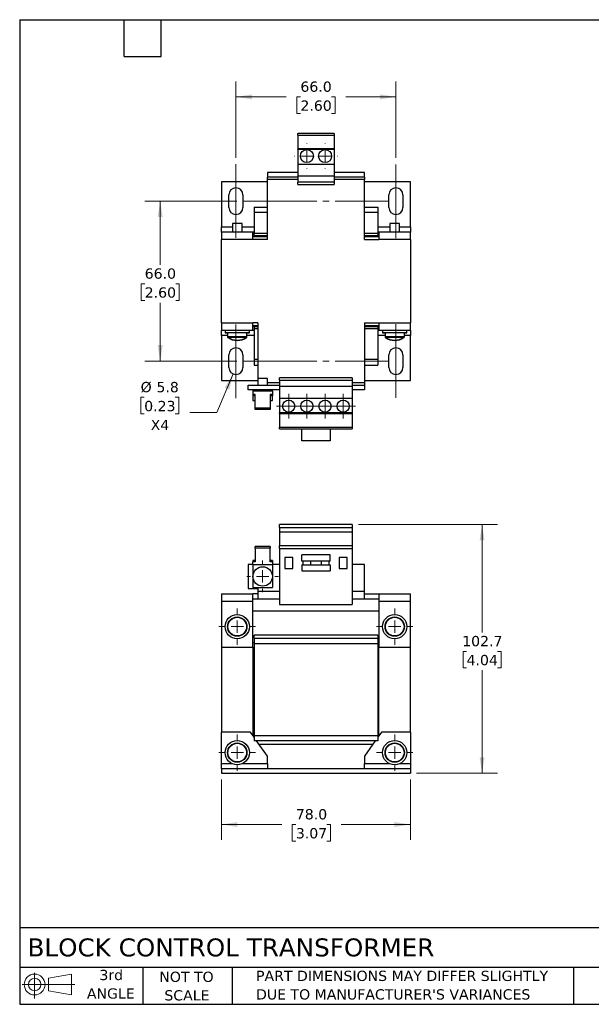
# Model space of a CAD drawing. Header units: millimetres. Extents: x 13 to 546, y 13 to 419.
# Tile 1 of 2: x 13 to 249, y 13 to 419. Entities that reach past the tile are written whole.
import ezdxf

# ---------------------------------------------------------------- set-up
doc = ezdxf.new("R2010")
doc.units = ezdxf.units.MM
doc.header["$LTSCALE"] = 2
doc.linetypes.add('SLD-Center', pattern=[19.05, 15.24, -1.27, 1.27, -1.27])
doc.linetypes.add('SLD-Solid', pattern=[0])
doc.layers.add('TEXT', color=140, linetype='SLD-Solid', lineweight=25)
doc.styles.add('SLDTEXTSTYLE0', font='VERDANA.TTF')
doc.dimstyles.new('SLDDIMSTYLE0', dxfattribs={"dimtxt": 4.316016, "dimasz": 6.604, "dimexe": 0, "dimexo": 0.0625, "dimgap": 1.079004, "dimtad": 0, "dimtih": 1, "dimtoh": 1, "dimrnd": 1e-09, "dimzin": 4, "dimdsep": 46, "dimtxsty": 'SLDTEXTSTYLE0', "dimsah": 1, "dimcen": 0.09, "dimadec": 0, "dimazin": 1, "dimtfac": 1, "dimtofl": 0, "dimtmove": 0, "dimatfit": 3, "dimfxl": 0, "dimfrac": 2, "dimtolj": 1, "dimtzin": 12, "dimarcsym": 0})
doc.dimstyles.new('SLDDIMSTYLE1', dxfattribs={"dimtxt": 4.316016, "dimasz": 6.604, "dimexe": 0, "dimexo": 0.0625, "dimgap": 1.079004, "dimtad": 0, "dimtih": 1, "dimtoh": 1, "dimrnd": 1e-09, "dimzin": 12, "dimdsep": 46, "dimtxsty": 'SLDTEXTSTYLE0', "dimsah": 1, "dimcen": 0.09, "dimadec": 0, "dimazin": 3, "dimtfac": 1, "dimtofl": 0, "dimtmove": 0, "dimatfit": 3, "dimfxl": 0, "dimfrac": 2, "dimtolj": 1, "dimtzin": 12, "dimarcsym": 0})
doc.dimstyles.new('SLDDIMSTYLE3', dxfattribs={"dimtxt": 4.316016, "dimasz": 6.604, "dimexe": 0, "dimexo": 0.0625, "dimgap": 1.079004, "dimtad": 0, "dimtih": 1, "dimtoh": 1, "dimrnd": 1e-09, "dimzin": 12, "dimdsep": 46, "dimtxsty": 'SLDTEXTSTYLE0', "dimsah": 1, "dimcen": 0, "dimadec": 0, "dimazin": 3, "dimtfac": 1, "dimtofl": 0, "dimtmove": 0, "dimatfit": 3, "dimfxl": 0, "dimfrac": 2, "dimtolj": 1, "dimtzin": 12, "dimarcsym": 0})

# ---------------------------------------------------------------- blocks, each defined once
blk = doc.blocks.new('Block11')
at = {"color": 7, "linetype": 'SLD-Solid', "lineweight": 18}
for p, q in [((5.18, 10.62), (5.18, 0)), ((10.96, 8.33), (20.35, 10.06)), ((10.96, 3.19), (10.96, 8.33)), ((20.35, 10.06), (20.35, 1.46)), ((0, 5.76), (21.75, 5.76)), ((10.96, 3.19), (20.35, 1.46))]:
    blk.add_line(p, q, dxfattribs=at)
for radius in [4.3, 2.57]:
    blk.add_circle((5.18, 5.76), radius, dxfattribs=at)
blk = doc.blocks.new('Block12')
at = {"color": 7, "linetype": 'Continuous'}
blk.add_blockref('Block11', (0, 0), dxfattribs=at)
blk = doc.blocks.new('_D')
at = {"color": 7, "linetype": 'SLD-Solid', "lineweight": 0}
for p, q in [((95.98, 105.54), (95.98, 80.57)), ((173.98, 105.54), (173.98, 80.57)), ((95.98, 86.92), (120.83, 86.92)), ((126.68, 86.92), (125.23, 86.92)), ((125.23, 86.92), (125.23, 80.06)), ((139.51, 86.92), (140.96, 86.92)), ((140.96, 86.92), (140.96, 80.06)), ((173.98, 86.92), (145.36, 86.92)), ((125.23, 80.06), (126.68, 80.06)), ((140.96, 80.06), (139.51, 80.06))]:
    blk.add_line(p, q, dxfattribs=at)
at = {"color": 7, "linetype": 'SLD-Solid', "lineweight": 18}
for points in [[(95.98, 86.92), (102.59, 85.9), (102.59, 87.93)], [(173.98, 86.92), (167.38, 87.93), (167.38, 85.9)]]:
    blk.add_solid(points, dxfattribs=at)
at = {"color": 7, "linetype": 'SLD-Solid', "lineweight": 18, "char_height": 4.233, "attachment_point": 1, "style": 'SLDTEXTSTYLE0'}
for s, insert in [('78.0', (126.68, 93.26)), ('3.07', (126.68, 85.43))]:
    blk.add_mtext(s, dxfattribs=dict(at, insert=insert))
blk = doc.blocks.new('_D_1')
at = {"color": 7, "linetype": 'SLD-Solid', "lineweight": 0}
for p, q in [((152.52, 210.78), (209.9, 210.78)), ((203.55, 210.78), (203.55, 166.22)), ((197.13, 158.39), (195.68, 158.39)), ((195.68, 158.39), (195.68, 151.53)), ((209.96, 158.39), (211.41, 158.39)), ((211.41, 158.39), (211.41, 151.53)), ((195.68, 151.53), (197.13, 151.53)), ((203.55, 108.08), (203.55, 150.57)), ((211.41, 151.53), (209.96, 151.53)), ((176.52, 108.08), (209.9, 108.08))]:
    blk.add_line(p, q, dxfattribs=at)
at = {"color": 7, "linetype": 'SLD-Solid', "lineweight": 18}
for points in [[(203.55, 210.78), (202.53, 204.18), (204.56, 204.18)], [(203.55, 108.08), (204.56, 114.69), (202.53, 114.69)]]:
    blk.add_solid(points, dxfattribs=at)
at = {"color": 7, "linetype": 'SLD-Solid', "lineweight": 18, "char_height": 4.233, "attachment_point": 1, "style": 'SLDTEXTSTYLE0'}
for s, insert in [('102.7', (195.34, 164.74)), ('4.04', (197.13, 156.91))]:
    blk.add_mtext(s, dxfattribs=dict(at, insert=insert))
blk = doc.blocks.new('SW_CENTERMARKSYMBOL_0')
at = {"color": 0, "linetype": 'SLD-Solid', "lineweight": 18}
for p, q in [((0, 5.08), (0, 7.54)), ((-5.08, 0), (-7.54, 0)), ((0, 0), (-2.54, 0)), ((0, 0), (0, 2.54)), ((0, 0), (0, -2.54)), ((0, 0), (2.54, 0)), ((5.08, 0), (7.54, 0)), ((0, -5.08), (0, -7.54))]:
    blk.add_line(p, q, dxfattribs=at)
blk = doc.blocks.new('SW_CENTERMARKSYMBOL_1')
at = {"color": 0, "linetype": 'SLD-Solid', "lineweight": 18}
for p, q in [((0, 5.08), (0, 7.54)), ((-5.08, 0), (-7.54, 0)), ((0, 0), (-2.54, 0)), ((0, 0), (0, 2.54)), ((0, 0), (0, -2.54)), ((0, 0), (2.54, 0)), ((5.08, 0), (7.54, 0)), ((0, -5.08), (0, -7.54))]:
    blk.add_line(p, q, dxfattribs=at)
blk = doc.blocks.new('SW_CENTERMARKSYMBOL_2')
at = {"color": 0, "linetype": 'SLD-Solid', "lineweight": 18}
for p, q in [((0, 5.08), (0, 7.54)), ((-5.08, 0), (-7.54, 0)), ((0, 0), (-2.54, 0)), ((0, 0), (0, 2.54)), ((0, 0), (0, -2.54)), ((0, 0), (2.54, 0)), ((5.08, 0), (7.54, 0)), ((0, -5.08), (0, -7.54))]:
    blk.add_line(p, q, dxfattribs=at)
blk = doc.blocks.new('SW_CENTERMARKSYMBOL_3')
at = {"color": 0, "linetype": 'SLD-Solid', "lineweight": 18}
for p, q in [((0, 5.08), (0, 7.54)), ((-5.08, 0), (-7.54, 0)), ((0, 0), (-2.54, 0)), ((0, 0), (0, 2.54)), ((0, 0), (0, -2.54)), ((0, 0), (2.54, 0)), ((5.08, 0), (7.54, 0)), ((0, -5.08), (0, -7.54))]:
    blk.add_line(p, q, dxfattribs=at)
blk = doc.blocks.new('SW_CENTERMARKSYMBOL_4')
at = {"color": 0, "linetype": 'SLD-Solid', "lineweight": 18}
for p, q in [((0, 5.08), (0, 6.54)), ((-5.08, 0), (-6.54, 0)), ((0, 0), (-2.54, 0)), ((0, 0), (0, 2.54)), ((0, 0), (0, -2.54)), ((0, 0), (2.54, 0)), ((5.08, 0), (6.54, 0)), ((0, -5.08), (0, -6.54))]:
    blk.add_line(p, q, dxfattribs=at)
blk = doc.blocks.new('_D_7')
at = {"color": 7, "linetype": 'SLD-Solid', "lineweight": 0}
for p, q in [((102.32, 344.21), (64.36, 344.21)), ((70.71, 344.21), (70.71, 317.93)), ((64.3, 310.1), (62.85, 310.1)), ((62.85, 310.1), (62.85, 303.24)), ((77.12, 310.1), (78.57, 310.1)), ((78.57, 310.1), (78.57, 303.24)), ((62.85, 303.24), (64.3, 303.24)), ((70.71, 278.17), (70.71, 302.27)), ((78.57, 303.24), (77.12, 303.24)), ((102.32, 278.17), (64.36, 278.17))]:
    blk.add_line(p, q, dxfattribs=at)
at = {"color": 7, "linetype": 'SLD-Solid', "lineweight": 18}
for points in [[(70.71, 344.21), (69.69, 337.61), (71.72, 337.61)], [(70.71, 278.17), (71.72, 284.77), (69.69, 284.77)]]:
    blk.add_solid(points, dxfattribs=at)
at = {"color": 7, "linetype": 'SLD-Solid', "lineweight": 18, "char_height": 4.233, "attachment_point": 1, "style": 'SLDTEXTSTYLE0'}
for s, insert in [('66.0', (64.3, 316.44)), ('2.60', (64.3, 308.62))]:
    blk.add_mtext(s, dxfattribs=dict(at, insert=insert))
blk = doc.blocks.new('_D_8')
at = {"color": 7, "linetype": 'SLD-Solid', "lineweight": 0}
for p, q in [((101.96, 362.05), (101.96, 393.59)), ((168, 362.05), (168, 393.59)), ((101.96, 387.24), (122.72, 387.24)), ((128.57, 387.24), (127.12, 387.24)), ((127.12, 387.24), (127.12, 380.38)), ((141.4, 387.24), (142.85, 387.24)), ((142.85, 387.24), (142.85, 380.38)), ((168, 387.24), (147.25, 387.24)), ((127.12, 380.38), (128.57, 380.38)), ((142.85, 380.38), (141.4, 380.38))]:
    blk.add_line(p, q, dxfattribs=at)
at = {"color": 7, "linetype": 'SLD-Solid', "lineweight": 18}
for points in [[(101.96, 387.24), (108.57, 386.22), (108.57, 388.25)], [(168, 387.24), (161.4, 388.25), (161.4, 386.22)]]:
    blk.add_solid(points, dxfattribs=at)
at = {"color": 7, "linetype": 'SLD-Solid', "lineweight": 18, "char_height": 4.233, "attachment_point": 1, "style": 'SLDTEXTSTYLE0'}
for s, insert in [('66.0', (128.57, 393.58)), ('2.60', (128.57, 385.76))]:
    blk.add_mtext(s, dxfattribs=dict(at, insert=insert))
blk = doc.blocks.new('_D_9')
at = {"color": 7, "linetype": 'SLD-Solid', "lineweight": 0}
for p, q in [((100.83, 272.9), (94.1, 256.97)), ((64.09, 263.24), (62.64, 263.24)), ((62.64, 263.24), (62.64, 256.38)), ((76.91, 263.24), (78.36, 263.24)), ((78.36, 263.24), (78.36, 256.38)), ((62.64, 256.38), (64.09, 256.38)), ((78.36, 256.38), (76.91, 256.38)), ((94.1, 256.97), (82.99, 256.97))]:
    blk.add_line(p, q, dxfattribs=at)
at = {"color": 7, "linetype": 'SLD-Solid', "lineweight": 18}
blk.add_solid([(100.83, 272.9), (97.33, 267.21), (99.2, 266.42)], dxfattribs=at)
at = {"color": 7, "linetype": 'SLD-Solid', "lineweight": 18, "char_height": 4.233, "attachment_point": 1, "style": 'SLDTEXTSTYLE0'}
for s, insert in [('%%c', (62.62, 269.58)), ('5.8', (69.14, 269.58)), ('0.23', (64.09, 261.75)), ('X4', (66.77, 253.93))]:
    blk.add_mtext(s, dxfattribs=dict(at, insert=insert))
blk = doc.blocks.new('SW_CENTERMARKSYMBOL_5')
at = {"color": 0, "linetype": 'SLD-Solid', "lineweight": 18}
for p, q in [((0, 5.08), (0, 5.24)), ((-5.08, 0), (-5.24, 0)), ((0, 0), (-2.54, 0)), ((0, 0), (0, 2.54)), ((0, 0), (0, -2.54)), ((0, 0), (2.54, 0)), ((5.08, 0), (5.24, 0)), ((0, -5.08), (0, -5.24))]:
    blk.add_line(p, q, dxfattribs=at)
blk = doc.blocks.new('SW_CENTERMARKSYMBOL_6')
at = {"color": 0, "linetype": 'SLD-Solid', "lineweight": 18}
for p, q in [((0, 5.08), (0, 5.24)), ((-5.08, 0), (-5.24, 0)), ((0, 0), (-2.54, 0)), ((0, 0), (0, 2.54)), ((0, 0), (0, -2.54)), ((0, 0), (2.54, 0)), ((5.08, 0), (5.24, 0)), ((0, -5.08), (0, -5.24))]:
    blk.add_line(p, q, dxfattribs=at)
blk = doc.blocks.new('SW_CENTERMARKSYMBOL_7')
at = {"color": 0, "linetype": 'SLD-Solid', "lineweight": 18}
for p, q in [((0, 2.54), (0, 5.04)), ((-2.54, 0), (-5.04, 0)), ((0, 0), (-2.54, 0)), ((0, 0), (0, 2.54)), ((0, 0), (0, -2.54)), ((0, 0), (2.54, 0)), ((2.54, 0), (5.04, 0)), ((0, -2.54), (0, -5.04))]:
    blk.add_line(p, q, dxfattribs=at)
blk = doc.blocks.new('SW_CENTERMARKSYMBOL_8')
at = {"color": 0, "linetype": 'SLD-Solid', "lineweight": 18}
for p, q in [((0, 2.54), (0, 5.04)), ((-2.54, 0), (-5.04, 0)), ((0, 0), (-2.54, 0)), ((0, 0), (0, 2.54)), ((0, 0), (0, -2.54)), ((0, 0), (2.54, 0)), ((2.54, 0), (5.04, 0)), ((0, -2.54), (0, -5.04))]:
    blk.add_line(p, q, dxfattribs=at)
blk = doc.blocks.new('SW_CENTERMARKSYMBOL_9')
at = {"color": 0, "linetype": 'SLD-Solid', "lineweight": 18}
for p, q in [((0, 2.54), (0, 5.04)), ((-2.54, 0), (-5.04, 0)), ((0, 0), (-2.54, 0)), ((0, 0), (0, 2.54)), ((0, 0), (0, -2.54)), ((0, 0), (2.54, 0)), ((2.54, 0), (5.04, 0)), ((0, -2.54), (0, -5.04))]:
    blk.add_line(p, q, dxfattribs=at)
blk = doc.blocks.new('SW_CENTERMARKSYMBOL_10')
at = {"color": 0, "linetype": 'SLD-Solid', "lineweight": 18}
for p, q in [((0, 2.54), (0, 5.04)), ((-2.54, 0), (-5.04, 0)), ((0, 0), (-2.54, 0)), ((0, 0), (0, 2.54)), ((0, 0), (0, -2.54)), ((0, 0), (2.54, 0)), ((2.54, 0), (5.04, 0)), ((0, -2.54), (0, -5.04))]:
    blk.add_line(p, q, dxfattribs=at)

msp = doc.modelspace()

# ---------------------------------------------------------------- linework, layer by layer
for p, q in [((142.484, 372.09), (127.484, 372.09)), ((127.484, 371.486), (127.484, 372.09)), ((127.484, 371.486), (142.484, 371.486)), ((127.484, 371.486), (127.484, 365.84)), ((142.484, 372.09), (142.484, 371.486)), ((142.484, 371.486), (142.484, 365.84)), ((142.484, 365.84), (127.484, 365.84)), ((127.484, 365.611), (127.484, 365.84)), ((142.484, 365.84), (142.484, 365.611)), ((127.484, 365.611), (142.484, 365.611)), ((127.484, 365.611), (127.484, 359.44)), ((142.484, 365.611), (142.484, 359.44)), ((127.484, 359.44), (142.484, 359.44)), ((127.484, 359.44), (127.484, 354.59)), ((142.484, 359.44), (142.484, 354.59)), ((114.984, 356.09), (114.984, 354.09)), ((127.484, 356.09), (114.984, 356.09)), ((127.484, 354.09), (114.984, 354.09)), ((114.984, 353.09), (114.984, 354.09)), ((127.484, 354.59), (142.484, 354.59)), ((127.484, 354.59), (127.484, 352.09)), ((154.984, 356.09), (142.484, 356.09)), ((142.484, 354.59), (142.484, 352.09)), ((154.984, 354.09), (142.484, 354.09)), ((154.984, 354.09), (154.984, 356.09)), ((154.984, 354.09), (154.984, 353.09)), ((114.984, 352.19), (95.984, 352.19)), ((95.984, 352.19), (95.984, 333.59)), ((127.484, 353.09), (114.984, 353.09)), ((114.984, 328.44), (114.984, 353.09)), ((142.484, 352.09), (127.484, 352.09)), ((127.484, 351.107), (127.484, 352.09)), ((127.484, 351.107), (142.484, 351.107)), ((154.984, 353.09), (142.484, 353.09)), ((142.484, 352.09), (142.484, 351.107)), ((154.984, 328.44), (154.984, 353.09)), ((173.984, 352.19), (154.984, 352.19)), ((173.984, 333.59), (173.984, 352.19)), ((99.064, 341.61), (99.064, 346.81)), ((104.864, 346.81), (104.864, 341.61)), ((165.104, 341.61), (165.104, 346.81)), ((170.904, 346.81), (170.904, 341.61)), ((109.484, 341.69), (114.984, 341.69)), ((109.484, 341.69), (109.484, 339.69)), ((154.984, 341.69), (160.484, 341.69)), ((160.484, 341.69), (160.484, 339.69)), ((109.484, 339.69), (114.984, 339.69)), ((109.484, 339.69), (109.484, 330.94)), ((154.984, 339.69), (160.484, 339.69)), ((160.484, 339.69), (160.484, 330.94)), ((95.984, 331.59), (95.984, 333.59)), ((95.984, 333.59), (100.484, 333.59)), ((100.484, 334.94), (100.484, 331.44)), ((104.484, 334.94), (100.484, 334.94)), ((104.484, 331.44), (104.484, 334.94)), ((104.484, 333.59), (109.484, 333.59)), ((160.484, 333.59), (165.484, 333.59)), ((165.484, 334.94), (165.484, 331.44)), ((169.484, 334.94), (165.484, 334.94)), ((169.484, 331.44), (169.484, 334.94)), ((169.484, 333.59), (173.984, 333.59)), ((173.984, 333.59), (173.984, 331.59)), ((95.984, 331.59), (100.484, 331.59)), ((95.984, 331.44), (95.984, 331.59)), ((108.984, 331.44), (95.984, 331.44)), ((95.984, 331.44), (95.984, 328.44)), ((104.484, 331.59), (107.984, 331.59)), ((107.984, 331.44), (107.984, 331.59)), ((107.984, 331.59), (109.484, 331.59)), ((108.984, 328.44), (108.984, 331.44)), ((108.984, 329.59), (109.484, 329.59)), ((114.984, 329.44), (108.984, 329.44)), ((109.484, 330.94), (114.984, 330.94)), ((109.484, 330.04), (109.484, 330.94)), ((109.484, 330.04), (114.984, 330.04)), ((109.484, 330.04), (109.484, 329.44)), ((154.984, 330.94), (160.484, 330.94)), ((154.984, 330.04), (160.484, 330.04)), ((160.984, 329.44), (154.984, 329.44)), ((160.484, 331.59), (161.984, 331.59)), ((160.484, 330.94), (160.484, 330.04)), ((160.484, 330.04), (160.484, 329.44)), ((160.984, 329.59), (160.484, 329.59)), ((173.984, 331.44), (160.984, 331.44)), ((160.984, 331.44), (160.984, 328.44)), ((161.984, 331.59), (165.484, 331.59)), ((161.984, 331.59), (161.984, 331.44)), ((169.484, 331.59), (173.984, 331.59)), ((173.984, 331.59), (173.984, 331.44)), ((173.984, 328.44), (173.984, 331.44)), ((95.984, 293.94), (95.984, 328.44)), ((108.984, 328.44), (95.984, 328.44)), ((114.984, 328.44), (108.984, 328.44)), ((154.984, 328.44), (160.984, 328.44)), ((173.984, 328.44), (160.984, 328.44)), ((173.984, 328.44), (173.984, 293.94)), ((95.984, 293.94), (108.984, 293.94)), ((95.984, 293.94), (95.984, 290.94)), ((110.984, 293.94), (108.984, 293.94)), ((108.984, 290.94), (108.984, 293.94)), ((108.984, 292.94), (110.984, 292.94)), ((109.484, 292.79), (108.984, 292.79)), ((109.484, 292.34), (109.484, 292.94)), ((110.984, 293.94), (110.984, 270.99)), ((154.984, 293.94), (160.984, 293.94)), ((154.984, 293.94), (154.984, 269.29)), ((154.984, 292.94), (160.984, 292.94)), ((160.484, 292.94), (160.484, 292.34)), ((160.984, 292.79), (160.484, 292.79)), ((160.984, 293.94), (173.984, 293.94)), ((160.984, 293.94), (160.984, 290.94)), ((173.984, 290.94), (173.984, 293.94)), ((95.984, 290.94), (108.984, 290.94)), ((95.984, 290.79), (95.984, 290.94)), ((97.484, 290.79), (95.984, 290.79)), ((95.984, 288.79), (95.984, 290.79)), ((95.984, 288.79), (95.984, 270.19)), ((98.484, 288.79), (95.984, 288.79)), ((97.484, 290.94), (97.484, 289.94)), ((97.484, 289.94), (97.484, 289.79)), ((97.484, 289.94), (107.484, 289.94)), ((97.484, 289.79), (98.484, 289.79)), ((98.484, 289.94), (98.484, 288.395)), ((106.484, 288.395), (106.484, 289.94)), ((106.484, 289.79), (107.484, 289.79)), ((109.484, 288.79), (106.484, 288.79)), ((107.484, 289.94), (107.484, 290.94)), ((107.984, 290.79), (107.484, 290.79)), ((107.484, 289.79), (107.484, 289.94)), ((107.984, 290.79), (107.984, 290.94)), ((109.484, 290.79), (107.984, 290.79)), ((110.984, 292.34), (109.484, 292.34)), ((109.484, 292.34), (109.484, 291.44)), ((110.984, 291.44), (109.484, 291.44)), ((109.484, 291.44), (109.484, 278.99)), ((160.484, 292.34), (154.984, 292.34)), ((160.484, 291.44), (154.984, 291.44)), ((160.484, 292.34), (160.484, 291.44)), ((160.484, 291.44), (160.484, 278.99)), ((161.984, 290.79), (160.484, 290.79)), ((163.484, 288.79), (160.484, 288.79)), ((160.984, 290.94), (173.984, 290.94)), ((161.984, 290.94), (161.984, 290.79)), ((162.484, 290.79), (161.984, 290.79)), ((162.484, 290.94), (162.484, 289.94)), ((162.484, 289.94), (162.484, 289.79)), ((162.484, 289.94), (172.484, 289.94)), ((162.484, 289.79), (163.484, 289.79)), ((163.484, 289.94), (163.484, 288.395)), ((171.484, 288.395), (171.484, 289.94)), ((171.484, 289.79), (172.484, 289.79)), ((173.984, 288.79), (171.484, 288.79)), ((172.484, 289.94), (172.484, 290.94)), ((173.984, 290.79), (172.484, 290.79)), ((172.484, 289.79), (172.484, 289.94)), ((173.984, 290.94), (173.984, 290.79)), ((173.984, 290.79), (173.984, 288.79)), ((173.984, 270.19), (173.984, 288.79)), ((98.484, 288.395), (98.484, 288.245)), ((98.484, 288.395), (106.484, 288.395)), ((98.484, 288.245), (98.517, 288.245)), ((98.63, 288.105), (106.337, 288.105)), ((98.63, 287.955), (98.843, 287.955)), ((106.125, 287.955), (106.337, 287.955)), ((106.451, 288.245), (106.484, 288.245)), ((106.484, 288.245), (106.484, 288.395)), ((163.484, 288.395), (163.484, 288.245)), ((163.484, 288.395), (171.484, 288.395)), ((163.484, 288.245), (163.517, 288.245)), ((163.63, 288.105), (171.337, 288.105)), ((163.63, 287.955), (163.843, 287.955)), ((171.125, 287.955), (171.337, 287.955)), ((171.451, 288.245), (171.484, 288.245)), ((171.484, 288.245), (171.484, 288.395)), ((99.064, 275.57), (99.064, 280.77)), ((104.864, 280.77), (104.864, 275.57)), ((165.104, 275.57), (165.104, 280.77)), ((170.904, 280.77), (170.904, 275.57)), ((109.484, 278.99), (110.984, 278.99)), ((109.484, 278.99), (109.484, 276.49)), ((109.484, 276.49), (110.984, 276.49)), ((154.984, 278.99), (160.484, 278.99)), ((154.984, 276.49), (160.484, 276.49)), ((160.484, 278.99), (160.484, 276.49)), ((95.984, 270.19), (110.984, 270.19)), ((106.984, 266.29), (106.984, 268.29)), ((106.984, 268.29), (119.984, 268.29)), ((110.984, 270.99), (110.984, 268.29)), ((112.984, 270.99), (110.984, 270.99)), ((114.984, 270.99), (112.984, 270.99)), ((114.984, 268.29), (114.984, 270.99)), ((114.984, 269.29), (119.984, 269.29)), ((149.984, 271.273), (119.984, 271.273)), ((119.984, 270.29), (119.984, 271.273)), ((119.984, 270.29), (149.984, 270.29)), ((119.984, 270.29), (119.984, 267.79)), ((149.984, 271.273), (149.984, 270.29)), ((149.984, 270.29), (149.984, 267.79)), ((149.984, 269.29), (154.984, 269.29)), ((149.984, 268.29), (154.984, 268.29)), ((154.984, 270.19), (173.984, 270.19)), ((154.984, 269.29), (154.984, 268.29)), ((154.984, 268.29), (154.984, 266.29)), ((119.984, 266.29), (106.984, 266.29)), ((108.984, 266.29), (108.984, 265.79)), ((108.984, 265.79), (108.984, 264.376)), ((116.984, 265.79), (108.984, 265.79)), ((109.834, 264.376), (108.984, 264.376)), ((108.984, 264.376), (108.984, 263.81)), ((109.834, 258.719), (109.834, 264.376)), ((116.984, 264.376), (116.134, 264.376)), ((116.134, 264.376), (116.134, 258.719)), ((116.984, 265.79), (116.984, 266.29)), ((116.984, 265.79), (116.984, 264.376)), ((116.984, 264.376), (116.984, 263.81)), ((119.984, 267.79), (149.984, 267.79)), ((119.984, 267.79), (119.984, 262.94)), ((149.984, 267.79), (149.984, 262.94)), ((154.984, 266.29), (149.984, 266.29)), ((108.984, 263.81), (108.984, 261.89)), ((109.834, 263.81), (108.984, 263.81)), ((108.984, 261.89), (109.834, 261.89)), ((116.984, 263.81), (116.134, 263.81)), ((116.134, 261.89), (116.984, 261.89)), ((116.984, 261.89), (116.984, 263.81)), ((119.984, 262.94), (149.984, 262.94)), ((119.984, 262.94), (119.984, 256.769)), ((149.984, 262.94), (149.984, 256.769)), ((116.134, 258.719), (109.834, 258.719)), ((109.834, 258.153), (109.834, 258.719)), ((116.134, 258.153), (109.834, 258.153)), ((116.134, 258.719), (116.134, 258.153)), ((149.984, 256.769), (119.984, 256.769)), ((119.984, 256.54), (119.984, 256.769)), ((119.984, 256.54), (149.984, 256.54)), ((119.984, 256.54), (119.984, 250.894)), ((149.984, 256.769), (149.984, 256.54)), ((149.984, 256.54), (149.984, 250.894)), ((119.984, 250.894), (149.984, 250.894)), ((119.984, 250.29), (119.984, 250.894)), ((119.984, 250.29), (149.984, 250.29)), ((129.134, 245.29), (129.134, 250.29)), ((140.834, 250.29), (140.834, 245.29)), ((149.984, 250.894), (149.984, 250.29)), ((140.834, 245.29), (129.134, 245.29)), ((149.984, 210.784), (119.984, 210.784)), ((119.984, 209.484), (119.984, 210.784)), ((119.984, 209.484), (149.984, 209.484)), ((119.984, 209.484), (119.984, 207.63)), ((149.984, 207.63), (119.984, 207.63)), ((119.984, 207.63), (119.984, 201.97)), ((149.984, 210.784), (149.984, 209.484)), ((149.984, 209.484), (149.984, 207.63)), ((149.984, 207.63), (149.984, 201.97)), ((109.834, 201.039), (109.834, 201.605)), ((116.134, 201.605), (109.834, 201.605)), ((116.134, 201.039), (109.834, 201.039)), ((109.834, 201.039), (109.834, 195.382)), ((116.134, 201.605), (116.134, 201.039)), ((116.134, 195.382), (116.134, 201.039)), ((149.984, 201.97), (119.984, 201.97)), ((119.984, 200.77), (119.984, 201.97)), ((119.984, 200.77), (149.984, 200.77)), ((119.984, 200.77), (119.984, 177.67)), ((149.984, 201.97), (149.984, 200.77)), ((149.984, 200.77), (149.984, 177.67)), ((108.984, 195.948), (108.984, 195.382)), ((109.834, 195.948), (108.984, 195.948)), ((108.984, 194.203), (108.984, 195.382)), ((109.834, 195.382), (108.984, 195.382)), ((116.984, 195.948), (116.134, 195.948)), ((116.984, 195.382), (116.134, 195.382)), ((116.984, 195.948), (116.984, 195.382)), ((116.984, 195.382), (116.984, 194.203)), ((125.384, 197.084), (122.084, 197.084)), ((122.084, 197.084), (122.084, 192.584)), ((125.384, 192.584), (125.384, 197.084)), ((129.134, 195.56), (129.134, 198.16)), ((140.834, 198.16), (129.134, 198.16)), ((140.834, 195.56), (129.134, 195.56)), ((129.584, 195.56), (129.584, 194.16)), ((132.884, 194.16), (132.884, 195.56)), ((137.084, 195.56), (137.084, 194.16)), ((140.384, 194.16), (140.384, 195.56)), ((140.834, 195.56), (140.834, 198.16)), ((147.884, 197.084), (144.584, 197.084)), ((144.584, 197.084), (144.584, 192.584)), ((147.884, 192.584), (147.884, 197.084)), ((106.984, 194.284), (106.984, 184.384)), ((108.984, 194.284), (106.984, 194.284)), ((108.984, 194.203), (116.984, 194.203)), ((108.984, 194.203), (108.984, 189.284)), ((119.984, 194.284), (116.984, 194.284)), ((116.984, 194.203), (116.984, 189.284)), ((122.084, 192.584), (125.384, 192.584)), ((129.134, 194.16), (129.134, 191.56)), ((129.134, 194.16), (140.834, 194.16)), ((129.134, 191.56), (140.834, 191.56)), ((140.834, 194.16), (140.834, 191.56)), ((144.584, 192.584), (147.884, 192.584)), ((154.984, 194.284), (149.984, 194.284)), ((154.984, 183.084), (154.984, 194.284)), ((108.984, 189.284), (108.984, 184.784)), ((116.984, 189.284), (116.984, 184.784)), ((106.984, 184.384), (110.984, 184.384)), ((108.984, 184.784), (116.984, 184.784)), ((110.984, 184.384), (110.984, 183.084)), ((119.984, 183.084), (110.984, 183.084)), ((110.984, 183.084), (110.984, 180.084)), ((154.984, 183.084), (149.984, 183.084)), ((154.984, 180.084), (154.984, 183.084)), ((95.984, 182.084), (95.984, 179.084)), ((95.984, 182.084), (108.984, 182.084)), ((95.984, 179.084), (108.984, 179.084)), ((95.984, 179.084), (95.984, 160.084)), ((108.984, 179.084), (108.984, 182.084)), ((110.984, 182.084), (108.984, 182.084)), ((108.984, 180.084), (110.984, 180.084)), ((108.984, 160.084), (108.984, 179.084)), ((110.984, 180.084), (119.984, 180.084)), ((149.984, 180.084), (154.984, 180.084)), ((154.984, 182.084), (160.984, 182.084)), ((154.984, 180.084), (160.984, 180.084)), ((160.984, 182.084), (160.984, 179.084)), ((160.984, 182.084), (173.984, 182.084)), ((160.984, 179.084), (173.984, 179.084)), ((160.984, 179.084), (160.984, 160.084)), ((173.984, 179.084), (173.984, 182.084)), ((173.984, 160.084), (173.984, 179.084)), ((108.984, 175.084), (160.984, 175.084)), ((119.984, 177.67), (149.984, 177.67)), ((160.484, 165.083), (109.484, 165.083)), ((109.484, 163.783), (109.484, 165.083)), ((109.484, 163.783), (160.484, 163.783)), ((109.484, 163.783), (109.484, 161.583)), ((160.484, 165.083), (160.484, 163.783)), ((160.484, 163.783), (160.484, 161.583)), ((95.984, 160.084), (108.984, 160.084)), ((95.984, 160.084), (95.984, 125.083)), ((108.984, 162.083), (109.484, 162.083)), ((108.984, 160.084), (108.984, 123.654)), ((109.484, 161.583), (160.484, 161.583)), ((109.484, 161.583), (109.484, 123.583)), ((160.484, 162.083), (160.984, 162.083)), ((160.484, 161.583), (160.484, 123.583)), ((160.984, 160.084), (173.984, 160.084)), ((160.984, 123.654), (160.984, 160.084)), ((173.984, 125.083), (173.984, 160.084)), ((107.984, 125.083), (95.984, 125.083)), ((95.984, 112.083), (95.984, 125.083)), ((109.484, 122.94), (107.984, 125.083)), ((109.484, 123.083), (109.384, 123.083)), ((109.484, 123.583), (160.484, 123.583)), ((109.484, 123.583), (109.484, 121.498)), ((161.984, 125.083), (160.484, 122.94)), ((160.484, 123.583), (160.484, 121.498)), ((160.584, 123.083), (160.484, 123.083)), ((173.984, 125.083), (161.984, 125.083)), ((173.984, 125.083), (173.984, 112.083)), ((110.493, 121.498), (109.484, 121.498)), ((114.984, 115.083), (110.493, 121.498)), ((159.394, 121.383), (110.574, 121.383)), ((111.484, 120.083), (158.484, 120.083)), ((159.474, 121.498), (154.984, 115.083)), ((160.484, 121.498), (159.474, 121.498)), ((114.984, 112.083), (114.984, 115.083)), ((154.984, 115.083), (154.984, 112.083)), ((95.984, 112.083), (100.304, 112.083)), ((95.984, 110.083), (95.984, 112.083)), ((95.984, 110.083), (95.984, 108.083)), ((95.984, 110.083), (173.984, 110.083)), ((104.663, 112.083), (114.984, 112.083)), ((114.984, 112.083), (114.984, 110.083)), ((154.984, 112.083), (165.304, 112.083)), ((154.984, 110.083), (154.984, 112.083)), ((169.663, 112.083), (173.984, 112.083)), ((173.984, 112.083), (173.984, 110.083)), ((173.984, 110.083), (173.984, 108.083)), ((95.984, 108.083), (173.984, 108.083))]:
    msp.add_line(p, q)
at = {"color": 7, "linetype": 'SLD-Center', "lineweight": 18}
for p, q in [((101.964, 359.51), (101.964, 328.91)), ((168.004, 328.91), (168.004, 359.51)), ((104.864, 344.21), (165.104, 344.21)), ((101.964, 262.87), (101.964, 293.47)), ((168.004, 293.47), (168.004, 262.87)), ((104.864, 278.17), (165.104, 278.17))]:
    msp.add_line(p, q, dxfattribs=at)
for centre, radius in [((131.234, 362.79), 2.7), ((138.734, 362.79), 2.7), ((123.734, 259.59), 2.5), ((131.234, 259.59), 2.5), ((138.734, 259.59), 2.5), ((146.234, 259.59), 2.5), ((112.984, 189.284), 4), ((102.484, 168.584), 5), ((102.484, 168.584), 4), ((102.484, 168.584), 3.853), ((167.484, 168.584), 5), ((167.484, 168.584), 4), ((167.484, 168.584), 3.853), ((102.484, 116.583), 5), ((102.484, 116.583), 4), ((102.484, 116.583), 3.853), ((167.484, 116.583), 5), ((167.484, 116.583), 4), ((167.484, 116.583), 3.853)]:
    msp.add_circle(centre, radius)
for centre, radius, start, end in [((101.964, 346.81), 2.9, 0, 180), ((168.004, 346.81), 2.9, 0, 180), ((101.964, 341.61), 2.9, 180, 0), ((168.004, 341.61), 2.9, 180, 0), ((98.844, 288.395), 0.36, 180, 233.64163), ((98.844, 288.245), 0.36, 180, 233.64163), ((102.484, 293.34), 6.5, 233.64163, 270), ((102.484, 293.19), 6.5, 233.64163, 270), ((102.484, 293.34), 6.5, 270, 306.35837), ((102.484, 293.19), 6.5, 270, 306.35837), ((106.124, 288.395), 0.36, 306.35837, 0), ((106.124, 288.245), 0.36, 306.35837, 0), ((163.844, 288.395), 0.36, 180, 233.64163), ((163.844, 288.245), 0.36, 180, 233.64163), ((167.484, 293.34), 6.5, 233.64163, 270), ((167.484, 293.19), 6.5, 233.64163, 270), ((167.484, 293.34), 6.5, 270, 306.35837), ((167.484, 293.19), 6.5, 270, 306.35837), ((171.124, 288.395), 0.36, 306.35837, 0), ((171.124, 288.245), 0.36, 306.35837, 0), ((101.964, 280.77), 2.9, 0, 180), ((168.004, 280.77), 2.9, 0, 180), ((101.964, 275.57), 2.9, 180, 0), ((168.004, 275.57), 2.9, 180, 0)]:
    msp.add_arc(centre, radius, start, end)
at = {"layer": 'TEXT'}
for p, q in [((12.7, 419.1), (546.1, 419.1)), ((12.7, 419.1), (12.7, 12.7)), ((55.88, 403.86), (55.88, 419.1)), ((71.12, 403.86), (71.12, 419.1)), ((55.88, 403.86), (71.12, 403.86)), ((546.1, 44.252), (12.7, 44.252)), ((546.1, 27.94), (12.7, 27.94)), ((63.5, 27.94), (63.5, 12.7)), ((100.423, 27.94), (100.423, 12.7)), ((241.293, 27.94), (241.293, 12.7)), ((12.7, 12.7), (546.1, 12.7))]:
    msp.add_line(p, q, dxfattribs=at)

# ---------------------------------------------------------------- block references
at = {"color": 7, "linetype": 'Continuous', "lineweight": 0}
for name, p in [('SW_CENTERMARKSYMBOL_6', (131.234, 362.79)), ('SW_CENTERMARKSYMBOL_5', (138.734, 362.79)), ('SW_CENTERMARKSYMBOL_8', (123.734, 259.59)), ('SW_CENTERMARKSYMBOL_7', (131.234, 259.59)), ('SW_CENTERMARKSYMBOL_9', (138.734, 259.59)), ('SW_CENTERMARKSYMBOL_10', (146.234, 259.59)), ('SW_CENTERMARKSYMBOL_4', (112.984, 189.284)), ('SW_CENTERMARKSYMBOL_3', (102.484, 168.584)), ('SW_CENTERMARKSYMBOL_2', (167.484, 168.584)), ('SW_CENTERMARKSYMBOL_0', (102.484, 116.583)), ('SW_CENTERMARKSYMBOL_1', (167.484, 116.583))]:
    msp.add_blockref(name, p, dxfattribs=at)
at = {"layer": 'TEXT'}
msp.add_blockref('Block12', (13.676, 15.108), dxfattribs=at)

# ---------------------------------------------------------------- texts
at = {"layer": 'TEXT', "style": 'SLDTEXTSTYLE0'}
for s, insert, char_height, attachment_point in [('BLOCK CONTROL TRANSFORMER', (15.931, 39.889), 7.40833, 1), ('3rd', (50.493, 26.921), 4.2333, 2), ('NOT TO', (81.537, 26.172), 4.2333, 2), ('PART DIMENSIONS MAY DIFFER SLIGHTLY ', (110.239, 26.562), 4.23333, 1), ('ANGLE', (50.298, 19.276), 4.2333, 2), ('SCALE', (81.729, 18.527), 4.2333, 2), ("DUE TO MANUFACTURER'S VARIANCES", (110.239, 18.917), 4.23333, 1)]:
    msp.add_mtext(s, dxfattribs=dict(at, insert=insert, char_height=char_height, attachment_point=attachment_point))

# ---------------------------------------------------------------- dimensions: what is measured, and where the dimension line sits
at = {"color": 7, "linetype": 'SLD-Solid', "lineweight": 18}
for base, p1, p2, picture, middle in [((168.004, 387.239), (101.964, 359.51), (168.004, 359.51), '_D_8', (134.984, 387.239)), ((173.984, 86.918), (95.984, 108.083), (173.984, 108.083), '_D', (133.094, 86.918))]:
    dim = msp.add_linear_dim(base=base, p1=p1, p2=p2, dimstyle='SLDDIMSTYLE0', dxfattribs=at)
    dim.commit()
    dim.dimension.update_dxf_attribs({"geometry": picture, "text_midpoint": middle, "dimtype": 160})
for base, p1, p2, dimstyle, picture, middle in [((70.709, 278.17), (104.864, 344.21), (104.864, 278.17), 'SLDDIMSTYLE0', '_D_7', (70.709, 310.1)), ((203.545, 210.784), (173.984, 108.083), (149.984, 210.784), 'SLDDIMSTYLE1', '_D_1', (203.545, 158.394))]:
    dim = msp.add_linear_dim(base=base, p1=p1, p2=p2, angle=90, dimstyle=dimstyle, dxfattribs=at)
    dim.commit()
    dim.dimension.update_dxf_attribs({"geometry": picture, "text_midpoint": middle, "dimtype": 160})
dim = msp.add_diameter_dim_2p(p1=(103.093, 278.241), p2=(100.835, 272.899), text='<>\\PX4', dimstyle='SLDDIMSTYLE3', dxfattribs=at)
dim.commit()
dim.dimension.update_dxf_attribs({"geometry": '_D_9', "text_midpoint": (70.5, 259.198), "dimtype": 163})

doc.saveas('drawing.dxf')
